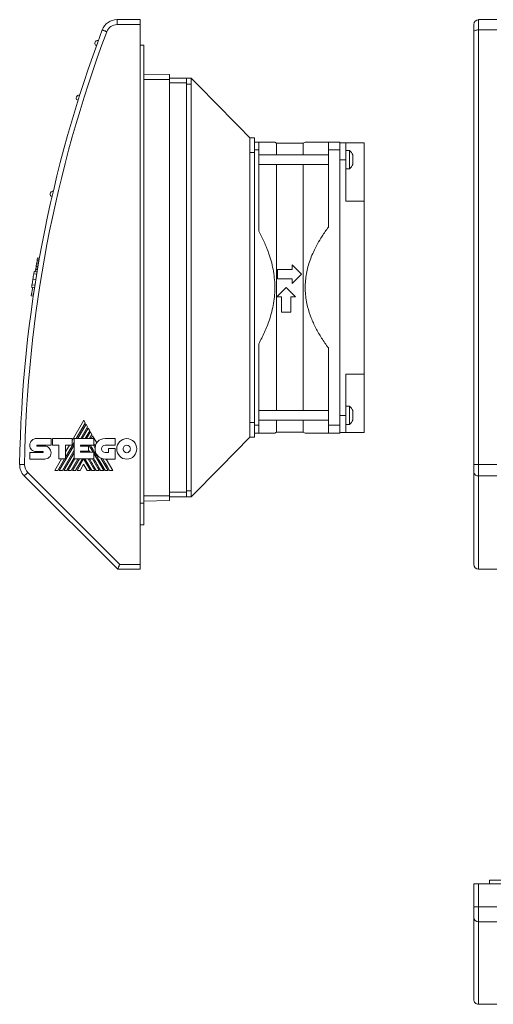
# Model space of a CAD drawing. Header units: millimetres. Extents: x 10 to 203, y 74 to 208.
# Tile 1 of 4: x 10 to 75, y 74 to 208. Entities that reach past the tile are written whole.
import ezdxf

# ---------------------------------------------------------------- set-up
doc = ezdxf.new("R2010")
doc.units = ezdxf.units.MM
doc.linetypes.add('PHANTOM', pattern=[12.7, 6.35, -1.27, 1.27, -1.27, 1.27, -1.27])
doc.layers.add('___VS___', color=7, linetype='Continuous', lineweight=15)

msp = doc.modelspace()

# ---------------------------------------------------------------- linework, layer by layer
at = {"color": 7, "linetype": 'Continuous', "lineweight": 15}
for p, q in [((23.34, 208.3), (23.34, 207.63)), ((23.34, 208.3), (26.51, 208.3)), ((26.51, 207.63), (23.34, 207.63)), ((26.51, 208.3), (26.51, 207.63)), ((26.51, 133.73), (26.51, 207.63)), ((72.19, 206.66), (72.19, 207.63)), ((72.85, 208.3), (72.85, 206.89)), ((75.35, 208.3), (72.85, 208.3)), ((72.19, 147.4), (72.19, 206.66)), ((72.85, 206.89), (72.85, 147.41)), ((75.35, 206.89), (72.85, 206.89)), ((20.62, 205.46), (20.78, 205.46)), ((20.54, 204.8), (20.52, 204.8)), ((26.51, 204.8), (27.03, 204.8)), ((27.03, 142.13), (27.03, 204.8)), ((27.03, 200.85), (30.51, 200.79)), ((30.51, 200.79), (30.51, 200.13)), ((32.84, 200.3), (30.51, 200.3)), ((30.51, 143.13), (30.51, 200.13)), ((32.84, 200.3), (33.51, 200.3)), ((32.84, 200.3), (32.84, 199.63)), ((32.84, 199.63), (32.84, 143.63)), ((33.51, 200.3), (33.51, 199.48)), ((32.84, 199.48), (33.51, 199.48)), ((32.84, 143.78), (32.84, 199.48)), ((33.51, 199.48), (33.51, 143.78)), ((18.01, 197.3), (17.98, 197.3)), ((18.07, 197.96), (18.22, 197.96)), ((41.51, 192.13), (41.51, 190.13)), ((42.18, 192.13), (41.51, 192.13)), ((42.18, 192.13), (42.18, 190.13)), ((42.18, 191.55), (42.74, 191.55)), ((42.74, 190.49), (42.74, 191.55)), ((45.16, 191.41), (44.95, 191.55)), ((49.1, 191.55), (48.83, 191.41)), ((52.28, 191.55), (53.84, 191.55)), ((52.28, 191.55), (52.28, 190.49)), ((53.84, 191.55), (53.84, 190.49)), ((53.84, 191.46), (54.68, 191.46)), ((54.68, 191.46), (57.18, 191.46)), ((54.68, 191.46), (54.68, 189.13)), ((57.18, 191.46), (57.18, 183.47)), ((41.51, 190.13), (41.51, 153.13)), ((42.18, 190.13), (41.51, 190.13)), ((42.18, 190.13), (42.18, 153.13)), ((42.74, 179.33), (42.74, 190.49)), ((48.83, 191.41), (45.16, 191.41)), ((45.16, 191.41), (45.16, 189.8)), ((48.83, 191.41), (48.83, 189.8)), ((52.28, 190.49), (53.84, 190.49)), ((52.28, 190.49), (52.28, 179.9)), ((53.84, 190.49), (53.84, 152.77)), ((55.18, 190.38), (54.68, 190.38)), ((55.18, 190.38), (55.18, 189.61)), ((52.28, 189.8), (42.74, 189.8)), ((54.68, 189.13), (53.84, 189.13)), ((54.68, 183.47), (54.68, 189.13)), ((55.18, 189.61), (55.18, 187.88)), ((55.61, 189.78), (55.61, 189.38)), ((55.61, 189.38), (55.61, 188.48)), ((42.74, 188.46), (52.28, 188.46)), ((45.16, 188.46), (45.16, 154.8)), ((48.83, 188.46), (48.83, 154.8)), ((54.68, 187.88), (55.18, 187.88)), ((14.48, 184.8), (14.61, 184.8)), ((14.46, 184.13), (14.41, 184.13)), ((54.68, 183.47), (57.18, 183.47)), ((57.18, 159.79), (57.18, 183.47)), ((12.62, 175.31), (12.2, 172.69)), ((12.34, 175), (12.38, 175.28)), ((12.38, 175.28), (12.4, 175.4)), ((12.38, 175.28), (12.61, 175.24)), ((12.4, 175.4), (12.45, 175.68)), ((12.4, 175.4), (12.63, 175.37)), ((12.45, 175.68), (12.68, 175.64)), ((12.68, 175.64), (12.73, 175.63)), ((12.14, 173.79), (12.19, 174.08)), ((12.19, 174.08), (12.21, 174.2)), ((12.19, 174.08), (12.42, 174.05)), ((12.21, 174.2), (12.25, 174.48)), ((12.21, 174.2), (12.44, 174.16)), ((12.25, 174.48), (12.27, 174.6)), ((12.25, 174.48), (12.48, 174.45)), ((12.27, 174.6), (12.32, 174.88)), ((12.27, 174.6), (12.5, 174.57)), ((12.32, 174.88), (12.34, 175)), ((12.32, 174.88), (12.55, 174.84)), ((12.34, 175), (12.57, 174.97)), ((45.3, 174.08), (45.3, 172.81)), ((47.31, 174.08), (45.3, 174.08)), ((47.31, 174.72), (47.31, 174.08)), ((48.58, 173.45), (47.31, 174.72)), ((11.82, 172.75), (12.2, 172.69)), ((12.2, 172.69), (11.88, 170.78)), ((11.94, 173.5), (12.32, 173.44)), ((11.99, 173.82), (12.37, 173.76)), ((11.99, 173.82), (12.14, 173.8)), ((11.99, 173.82), (12.14, 173.8)), ((45.3, 172.81), (47.31, 172.81)), ((47.31, 172.18), (48.58, 173.45)), ((47.31, 172.81), (47.31, 172.18)), ((11.6, 170.48), (11.8, 171.66)), ((11.64, 171.68), (12.02, 171.62)), ((11.69, 172), (12.07, 171.93)), ((46.49, 171.64), (45.22, 170.37)), ((47.76, 170.37), (46.49, 171.64)), ((11.6, 170.48), (11.83, 170.45)), ((11.88, 170.44), (11.83, 170.45)), ((45.22, 170.37), (45.86, 170.37)), ((45.86, 170.37), (45.86, 168.25)), ((47.13, 168.25), (47.13, 170.37)), ((47.13, 170.37), (47.76, 170.37)), ((45.86, 168.25), (47.13, 168.25)), ((42.74, 152.77), (42.74, 163.92)), ((52.28, 163.36), (52.28, 152.77)), ((54.68, 159.79), (57.18, 159.79)), ((54.68, 154.13), (54.68, 159.79)), ((57.18, 159.79), (57.18, 151.8)), ((55.18, 155.38), (54.68, 155.38)), ((55.18, 155.38), (55.18, 154.61)), ((52.28, 154.8), (42.74, 154.8)), ((53.84, 154.13), (54.68, 154.13)), ((54.68, 154.13), (54.68, 151.8)), ((55.18, 154.61), (55.18, 152.88)), ((55.61, 154.78), (55.61, 154.38)), ((55.61, 154.38), (55.61, 153.48)), ((18.78, 153.45), (17.18, 150.67)), ((17.76, 150.95), (18.99, 153.08)), ((19.09, 152.91), (17.95, 150.95)), ((18.37, 150.95), (19.3, 152.55)), ((19.39, 152.39), (18.56, 150.95)), ((18.99, 153.08), (18.78, 153.45)), ((19.3, 152.55), (19.09, 152.91)), ((19.6, 152.03), (19.39, 152.39)), ((41.51, 153.13), (41.51, 151.13)), ((42.18, 153.13), (41.51, 153.13)), ((42.18, 153.13), (42.18, 151.13)), ((42.74, 153.46), (52.28, 153.46)), ((42.74, 151.71), (42.74, 152.77)), ((45.16, 153.46), (45.16, 151.85)), ((48.83, 153.46), (48.83, 151.85)), ((52.28, 152.77), (53.84, 152.77)), ((52.28, 152.77), (52.28, 151.71)), ((53.84, 152.77), (53.84, 151.71)), ((54.68, 152.88), (55.18, 152.88)), ((18.98, 150.95), (19.6, 152.03)), ((19.69, 151.86), (19.17, 150.95)), ((19.59, 150.95), (19.91, 151.49)), ((19.91, 151.49), (19.69, 151.86)), ((20, 151.34), (19.78, 150.95)), ((20.56, 150.36), (20, 151.34)), ((42.18, 151.13), (41.51, 151.13)), ((42.18, 151.71), (42.74, 151.71)), ((44.95, 151.71), (45.16, 151.85)), ((45.16, 151.85), (48.83, 151.85)), ((48.83, 151.85), (49.1, 151.71)), ((52.28, 151.71), (53.84, 151.71)), ((54.68, 151.8), (53.84, 151.8)), ((54.68, 151.8), (57.18, 151.8)), ((12.29, 150.96), (14.3, 150.96)), ((12.4, 150.06), (14.3, 150.06)), ((12.41, 149.92), (13.43, 149.92)), ((14.3, 150.96), (14.3, 150.06)), ((14.5, 150.06), (14.5, 150.96)), ((14.5, 150.96), (17.18, 150.96)), ((15.37, 150.06), (14.5, 150.06)), ((15.37, 148.18), (15.37, 150.06)), ((15.43, 146.58), (17.45, 150.07)), ((16.28, 148.39), (17.45, 150.4)), ((17.18, 150.07), (16.28, 150.07)), ((16.28, 148.18), (16.28, 150.07)), ((16.83, 150.07), (16.28, 149.13)), ((17.18, 150.96), (17.18, 150.07)), ((17.45, 148.18), (17.45, 150.95)), ((17.45, 150.95), (20.18, 150.95)), ((18.35, 150.05), (20.18, 150.05)), ((18.35, 150.05), (18.35, 149.91)), ((18.35, 149.91), (19.44, 149.91)), ((18.56, 149.91), (18.65, 150.05)), ((18.99, 149.91), (19.07, 150.05)), ((19.17, 149.91), (19.26, 150.05)), ((19.44, 149.91), (19.44, 149.23)), ((19.59, 149.89), (19.68, 150.05)), ((19.59, 149.89), (20.05, 149.09)), ((20.1, 150.05), (20.34, 149.64)), ((20.18, 150.95), (20.18, 150.05)), ((21.7, 150.94), (23.1, 150.94)), ((23.1, 150.04), (21.7, 150.04)), ((23.1, 150.94), (23.1, 150.04)), ((11.4, 149.03), (13.17, 149.03)), ((13.17, 149.18), (12.29, 149.18)), ((15.85, 146.58), (17.45, 149.35)), ((16.04, 146.58), (17.45, 149.02)), ((16.45, 146.58), (17.45, 148.3)), ((18.35, 149.23), (19.44, 149.23)), ((18.35, 149.23), (18.35, 149.09)), ((18.35, 149.09), (20.16, 149.09)), ((18.52, 149.09), (18.6, 149.23)), ((18.7, 149.09), (18.78, 149.23)), ((19.37, 149.23), (19.44, 149.09)), ((20.16, 148.18), (20.16, 149.09)), ((20.16, 148.91), (21.51, 146.58)), ((21.7, 149.03), (22.19, 149.03)), ((22.19, 149.03), (22.19, 149.57)), ((22.19, 149.57), (23.07, 149.57)), ((23.07, 149.57), (23.07, 148.14)), ((13.43, 148.14), (11.4, 148.14)), ((15.74, 148.18), (14.81, 146.58)), ((15.24, 146.58), (16.16, 148.18)), ((15.37, 148.18), (16.28, 148.18)), ((16.64, 146.58), (17.57, 148.18)), ((17.06, 146.58), (17.99, 148.18)), ((17.25, 146.58), (18.18, 148.18)), ((17.45, 148.18), (20.16, 148.18)), ((17.67, 146.58), (18.6, 148.18)), ((17.86, 146.58), (18.77, 148.17)), ((18.77, 147.44), (18.27, 146.58)), ((19.69, 146.58), (18.77, 148.17)), ((18.77, 147.44), (19.27, 146.58)), ((19.88, 146.58), (18.95, 148.18)), ((19.37, 148.18), (20.29, 146.58)), ((19.97, 148.18), (20.9, 146.58)), ((21.14, 148.26), (22.11, 146.58)), ((23.07, 148.14), (21.71, 148.14)), ((22.75, 146.58), (21.84, 148.14)), ((72.19, 146.32), (72.19, 147.4)), ((72.85, 147.41), (72.85, 145.84)), ((75.35, 147.41), (72.85, 147.41)), ((23.43, 133.06), (10.64, 145.84)), ((11.12, 146.32), (23.7, 133.73)), ((72.19, 133.73), (72.19, 146.32)), ((75.35, 145.84), (72.85, 145.84)), ((72.85, 145.84), (72.85, 133.06)), ((30.51, 143.13), (30.51, 142.47)), ((32.84, 142.96), (30.51, 142.96)), ((32.84, 143.78), (33.51, 143.78)), ((32.84, 143.63), (32.84, 142.96)), ((32.84, 142.96), (33.51, 142.96)), ((33.51, 143.78), (33.51, 142.96)), ((26.51, 142.13), (27.03, 142.13)), ((27.03, 142.4), (30.51, 142.47)), ((27.03, 139.13), (27.03, 142.13)), ((26.51, 139.13), (27.03, 139.13)), ((23.7, 133.73), (26.51, 133.73)), ((26.51, 133.73), (26.51, 133.06)), ((26.51, 133.06), (23.43, 133.06)), ((75.35, 133.06), (72.85, 133.06)), ((74.35, 90), (74.35, 90.52)), ((137.02, 90.52), (74.35, 90.52)), ((72.19, 86.84), (72.19, 90)), ((72.19, 90), (72.85, 90)), ((72.85, 90), (72.85, 86.84)), ((141.52, 90), (72.85, 90)), ((72.19, 86.84), (72.85, 86.84)), ((72.19, 85.43), (72.19, 86.84)), ((75.35, 86.84), (72.85, 86.84)), ((72.85, 86.84), (72.85, 84.81)), ((72.19, 74.17), (72.19, 85.43)), ((75.35, 84.81), (72.85, 84.81)), ((72.85, 84.81), (72.85, 73.5)), ((72.85, 73.5), (75.35, 73.5)), ((75.35, 73.5), (72.85, 73.5))]:
    msp.add_line(p, q, dxfattribs=at)
at = {"color": 8, "linetype": 'Continuous', "lineweight": 15}
for p, q in [((27.03, 200.13), (30.51, 200.13)), ((32.84, 199.63), (30.51, 199.63)), ((42.18, 190.49), (42.74, 190.49)), ((12.67, 175.31), (12.62, 175.31)), ((11.88, 170.78), (11.93, 170.77)), ((42.18, 152.77), (42.74, 152.77)), ((27.03, 143.13), (30.51, 143.13)), ((32.84, 143.63), (30.51, 143.63))]:
    msp.add_line(p, q, dxfattribs=at)
at = {"color": 7, "linetype": 'Continuous', "lineweight": 15, "flags": 128}
for points in [[(21.31, 206.89), (21.33, 206.89), (21.36, 206.87), (21.42, 206.85), (21.5, 206.82), (21.59, 206.79), (21.7, 206.75), (21.82, 206.7), (21.94, 206.66)], [(72.19, 206.66), (72.2, 206.7), (72.24, 206.75), (72.3, 206.79), (72.38, 206.82), (72.48, 206.85), (72.6, 206.87), (72.72, 206.89), (72.85, 206.89)], [(12.62, 175.31), (12.63, 175.38), (12.64, 175.44), (12.65, 175.5), (12.66, 175.55), (12.67, 175.59), (12.67, 175.62), (12.68, 175.64), (12.68, 175.64)], [(11.83, 170.45), (11.83, 170.45), (11.83, 170.47), (11.84, 170.5), (11.85, 170.54), (11.85, 170.59), (11.86, 170.65), (11.87, 170.71), (11.88, 170.78)], [(33.51, 142.96), (37.51, 147.05), (41.51, 151.13)], [(10.01, 147.41), (10.02, 147.41), (10.06, 147.41), (10.12, 147.41), (10.2, 147.41), (10.31, 147.41), (10.42, 147.4), (10.55, 147.4), (10.68, 147.4)], [(22.32, 146.58), (22.04, 147.07), (21.77, 147.52), (21.58, 147.86), (21.4, 148.17)], [(10.64, 145.84), (10.65, 145.85), (10.68, 145.88), (10.72, 145.92), (10.78, 145.98), (10.85, 146.05), (10.94, 146.14), (11.02, 146.22), (11.12, 146.32)], [(23.43, 133.06), (23.43, 133.07), (23.44, 133.1), (23.46, 133.15), (23.49, 133.22), (23.52, 133.3), (23.56, 133.4), (23.61, 133.5), (23.65, 133.61), (23.7, 133.73)]]:
    msp.add_lwpolyline(points, dxfattribs=at)
at = {"color": 7, "linetype": 'Continuous', "lineweight": 15}
for centre, radius, start, end in [((23.34, 206.13), 2.17, 90, 159.3717), ((23.34, 206.13), 1.5, 90, 159.3717), ((72.85, 207.63), 0.667, 90, 180), ((186.65, 144.65), 176.67, 159.3717, 179.1054), ((186.65, 144.65), 176, 159.3717, 179.1054), ((20.52, 205.03), 0.233, 160.0279, 270), ((186.65, 144.65), 177, 159.9664, 160.0279), ((20.62, 205.2), 0.267, 90, 159.9664), ((17.98, 197.53), 0.233, 162.5944, 270), ((186.65, 144.65), 177, 162.5344, 162.5944), ((18.07, 197.7), 0.267, 90, 162.5344), ((54.08, 189.13), 1.66, 22.9899, 48.6854), ((54.08, 189.13), 1.66, 311.3146, 337.0101), ((14.48, 184.53), 0.267, 90, 166.9599), ((14.41, 184.36), 0.233, 167.0178, 270), ((186.65, 144.65), 177, 166.9599, 167.0178), ((54.08, 154.13), 1.66, 22.9899, 48.6854), ((54.08, 154.13), 1.66, 311.3146, 337.0101), ((21.71, 149.51), 1.38, 174.6401, 270), ((21.87, 149.58), 1.53, 149.0381, 166.8386), ((12.18, 147.38), 2.17, 179.1054, 225), ((12.18, 147.38), 1.5, 179.1054, 225), ((72.69, 136.73), 10.69, 89.1067, 92.6822), ((72.77, 146.43), 0.595, 191.4217, 278.0496), ((72.85, 133.73), 0.667, 180, 270), ((72.83, 85.45), 0.646, 181.9594, 271.8342), ((72.85, 74.17), 0.667, 180.0032, 270.0036)]:
    msp.add_arc(centre, radius, start, end, dxfattribs=at)
for points, knots in [([(41.51, 192.13), (40.17, 193.5), (37.45, 196.27), (34.83, 198.94), (33.51, 200.3)], [0, 0, 0, 0, 0.494114, 1, 1, 1, 1]), ([(42.74, 191.55), (42.99, 191.55), (43.5, 191.55), (44.2, 191.55), (44.74, 191.55), (45.01, 191.55), (44.94, 191.55), (44.93, 191.55)], [0, 0, 0, 0, 0.1994, 0.400048, 0.685467, 0.97844, 1, 1, 1, 1]), ([(49.14, 191.55), (49.14, 191.55), (49.13, 191.55), (49.51, 191.55), (50.25, 191.55), (51.22, 191.55), (51.98, 191.55), (52.28, 191.55)], [0, 0, 0, 0, 0.132372, 0.342268, 0.557774, 0.83277, 1, 1, 1, 1]), ([(42.74, 163.92), (43.02, 164.45), (43.57, 165.51), (44.3, 167.35), (44.83, 169.45), (45.02, 171.8), (44.77, 174.15), (44.2, 176.18), (43.5, 177.9), (42.99, 178.86), (42.74, 179.33)], [0, 0, 0, 0, 0.11047, 0.220881, 0.365959, 0.51088, 0.655357, 0.800006, 0.899984, 1, 1, 1, 1]), ([(52.28, 179.9), (51.98, 179.49), (51.21, 178.41), (50.26, 176.68), (49.5, 174.71), (49.11, 172.82), (49.07, 170.89), (49.36, 169.09), (49.89, 167.48), (50.55, 166.06), (51.34, 164.68), (51.96, 163.8), (52.28, 163.36)], [0, 0, 0, 0, 0.083615, 0.221111, 0.327529, 0.433796, 0.54087, 0.647999, 0.734895, 0.822146, 0.90925, 1, 1, 1, 1]), ([(11.82, 172.75), (11.79, 172.59), (11.75, 172.31), (11.71, 172.09), (11.69, 172)], [0, 0, 0, 0, 0.569398, 1, 1, 1, 1]), ([(11.94, 173.5), (11.92, 173.38), (11.88, 173.16), (11.84, 172.88), (11.82, 172.75)], [0, 0, 0, 0, 0.548558, 1, 1, 1, 1]), ([(11.99, 173.82), (11.99, 173.8), (11.98, 173.76), (11.95, 173.58), (11.94, 173.5)], [0, 0, 0, 0, 0.56509, 1, 1, 1, 1]), ([(11.69, 172), (11.68, 171.9), (11.65, 171.72), (11.65, 171.69), (11.64, 171.68)], [0, 0, 0, 0, 0.552078, 1, 1, 1, 1]), ([(44.93, 151.71), (44.94, 151.71), (45.01, 151.71), (44.75, 151.71), (44.21, 151.71), (43.5, 151.71), (43, 151.71), (42.74, 151.71)], [0, 0, 0, 0, 0.021551, 0.306613, 0.59995, 0.799274, 1, 1, 1, 1]), ([(52.28, 151.71), (51.98, 151.71), (51.22, 151.71), (50.26, 151.71), (49.51, 151.71), (49.13, 151.71), (49.14, 151.71), (49.14, 151.71)], [0, 0, 0, 0, 0.167227, 0.442219, 0.652426, 0.867609, 1, 1, 1, 1])]:
    msp.add_open_spline(points, degree=3, knots=knots, dxfattribs=at)
for points in [[(11.4, 150.06), (11.4, 150.3), (11.5, 150.53), (11.66, 150.69)], [(11.64, 149.43), (11.49, 149.58), (11.4, 149.78), (11.4, 150.06)], [(11.66, 150.69), (11.82, 150.86), (12.04, 150.96), (12.29, 150.96)], [(12.37, 150.04), (12.36, 150.03), (12.35, 150.01), (12.35, 149.98)], [(12.35, 149.98), (12.35, 149.97), (12.36, 149.95), (12.37, 149.94)], [(12.4, 150.06), (12.39, 150.06), (12.38, 150.05), (12.37, 150.04)], [(12.37, 149.94), (12.38, 149.93), (12.39, 149.92), (12.41, 149.92)], [(13.43, 149.92), (13.67, 149.92), (13.89, 149.82), (14.05, 149.65)], [(14.05, 149.65), (14.21, 149.48), (14.31, 149.25), (14.31, 149)], [(21.7, 146.58), (20.42, 148.79), (19.75, 149.95), (19.69, 150.05)], [(20.38, 149.92), (20.3, 150.06), (20.23, 150.18), (20.18, 150.28)], [(20.34, 149.64), (20.35, 149.74), (20.36, 149.83), (20.38, 149.92)], [(20.56, 150.36), (20.6, 150.43), (20.66, 150.5), (20.72, 150.56)], [(20.72, 150.56), (20.94, 150.8), (21.27, 150.94), (21.7, 150.94)], [(21.36, 149.9), (21.27, 149.8), (21.22, 149.68), (21.22, 149.54)], [(21.7, 150.04), (21.57, 150.04), (21.45, 149.99), (21.36, 149.9)], [(23.3, 149.54), (23.3, 149.93), (23.45, 150.28), (23.7, 150.54)], [(23.7, 150.54), (23.95, 150.79), (24.29, 150.95), (24.67, 150.95)], [(24.32, 149.91), (24.23, 149.81), (24.17, 149.68), (24.17, 149.54)], [(24.67, 150.06), (24.53, 150.06), (24.41, 150), (24.32, 149.91)], [(24.67, 150.95), (25.05, 150.95), (25.39, 150.79), (25.64, 150.54)], [(25.02, 149.91), (24.93, 150), (24.81, 150.06), (24.67, 150.06)], [(25.17, 149.54), (25.17, 149.68), (25.11, 149.81), (25.02, 149.91)], [(25.64, 150.54), (25.89, 150.28), (26.04, 149.93), (26.04, 149.54)], [(12.29, 149.18), (12.03, 149.19), (11.8, 149.27), (11.64, 149.43)], [(13.21, 149.16), (13.2, 149.17), (13.19, 149.18), (13.17, 149.18)], [(13.17, 149.03), (13.19, 149.03), (13.21, 149.04), (13.22, 149.05)], [(13.24, 149.1), (13.24, 149.12), (13.23, 149.14), (13.21, 149.16)], [(13.22, 149.05), (13.23, 149.06), (13.24, 149.08), (13.24, 149.1)], [(14.06, 148.39), (13.9, 148.23), (13.68, 148.14), (13.43, 148.14)], [(14.31, 149), (14.31, 148.75), (14.22, 148.54), (14.06, 148.39)], [(19.64, 149.09), (19.55, 149.24), (19.49, 149.36), (19.44, 149.44)], [(21.22, 149.54), (21.22, 149.4), (21.27, 149.27), (21.36, 149.18)], [(21.36, 149.18), (21.45, 149.09), (21.57, 149.03), (21.7, 149.03)], [(23.7, 148.54), (23.45, 148.8), (23.3, 149.15), (23.3, 149.54)], [(24.67, 148.13), (24.29, 148.13), (23.95, 148.29), (23.7, 148.54)], [(24.17, 149.54), (24.17, 149.4), (24.23, 149.27), (24.32, 149.17)], [(24.32, 149.17), (24.41, 149.08), (24.53, 149.02), (24.67, 149.02)], [(24.67, 149.02), (24.81, 149.02), (24.93, 149.08), (25.02, 149.17)], [(25.64, 148.54), (25.39, 148.29), (25.05, 148.13), (24.67, 148.13)], [(25.02, 149.17), (25.11, 149.27), (25.17, 149.4), (25.17, 149.54)], [(26.04, 149.54), (26.04, 149.15), (25.89, 148.8), (25.64, 148.54)], [(20.49, 146.58), (20.1, 147.25), (19.79, 147.79), (19.56, 148.18)], [(21.09, 146.58), (20.72, 147.22), (20.41, 147.75), (20.16, 148.18)], [(21.4, 148.17), (21.31, 148.2), (21.22, 148.23), (21.14, 148.26)]]:
    msp.add_open_spline(points, degree=3, dxfattribs=at)
at = {"layer": '___VS___', "linetype": 'PHANTOM'}
for p, q in [((11.4, 149.03), (11.4, 148.14)), ((14.81, 146.58), (15.24, 146.58)), ((15.43, 146.58), (15.85, 146.58)), ((16.04, 146.58), (16.45, 146.58)), ((16.64, 146.58), (17.06, 146.58)), ((17.25, 146.58), (17.67, 146.58)), ((17.86, 146.58), (18.27, 146.58)), ((19.27, 146.58), (19.69, 146.58)), ((19.88, 146.58), (20.29, 146.58)), ((20.49, 146.58), (20.9, 146.58)), ((21.09, 146.58), (21.51, 146.58)), ((21.7, 146.58), (22.11, 146.58)), ((22.32, 146.58), (22.75, 146.58))]:
    msp.add_line(p, q, dxfattribs=at)

doc.saveas('drawing.dxf')
